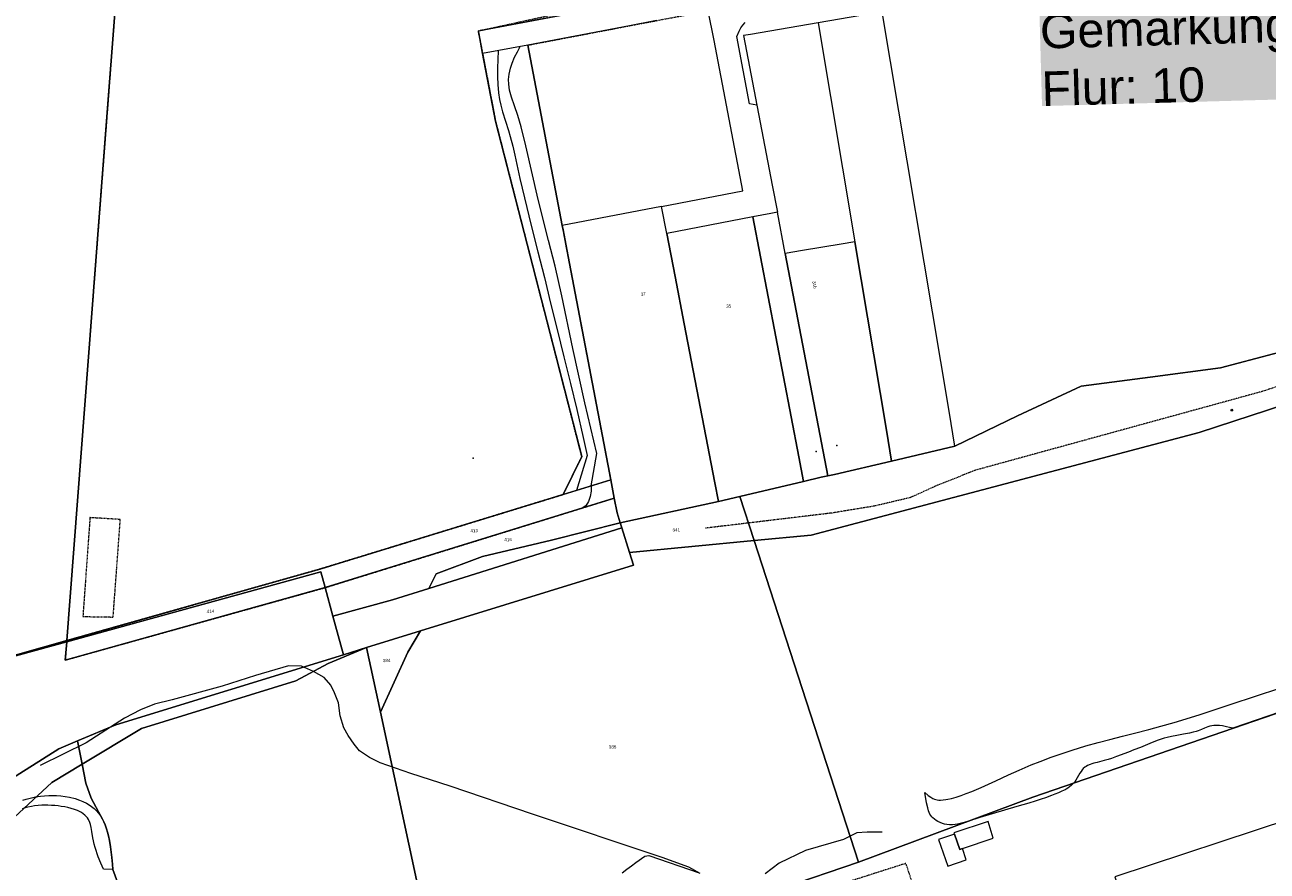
# Model space of a CAD drawing. Header units: millimetres. Extents: x -191 to 81095, y -508122 to 28741.
# Tile 171 of 255: x 4431 to 4701, y 10403 to 10587. Entities that reach past the tile are written whole.
import ezdxf

# ---------------------------------------------------------------- set-up
doc = ezdxf.new("R2010")
doc.units = ezdxf.units.MM
for name, pattern in [('VE22-087 DB - VST Hervest-Dorsten ALK VA2736$0$1', [0]), ('VE22-087 DB - VST Hervest-Dorsten ALK VA2736$0$2', [0.16, 0.06, -0.1]), ('VE22-087 DB - VST Hervest-Dorsten ALK VA2736$0$3', [0.26, 0.11, -0.15])]:
    doc.linetypes.add(name, pattern=pattern)
doc.layers.get('0').update_dxf_attribs({"color": 251})
for name, color, linetype, lineweight in [('VE22-087 DB - VST Hervest-Dorsten ALK VA2736$0$AX_Aufnahmepunkt_V1100_G2300', 7, 'VE22-087 DB - VST Hervest-Dorsten ALK VA2736$0$1', 18), ('VE22-087 DB - VST Hervest-Dorsten ALK VA2736$0$AX_Flurstueck', 9, 'VE22-087 DB - VST Hervest-Dorsten ALK VA2736$0$1', 18), ('VE22-087 DB - VST Hervest-Dorsten ALK VA2736$0$AX_Gebaeude', 7, 'VE22-087 DB - VST Hervest-Dorsten ALK VA2736$0$1', 18), ('VE22-087 DB - VST Hervest-Dorsten ALK VA2736$0$AX_Gelaendekante', 7, 'VE22-087 DB - VST Hervest-Dorsten ALK VA2736$0$1', 18), ('VE22-087 DB - VST Hervest-Dorsten ALK VA2736$0$AX_IndustrieUndGewerbeflaeche', 7, 'VE22-087 DB - VST Hervest-Dorsten ALK VA2736$0$1', 18), ('VE22-087 DB - VST Hervest-Dorsten ALK VA2736$0$AX_LagebezeichnungMitHausnummer', 7, 'VE22-087 DB - VST Hervest-Dorsten ALK VA2736$0$1', 18), ('VE22-087 DB - VST Hervest-Dorsten ALK VA2736$0$AX_Landwirtschaft', 7, 'VE22-087 DB - VST Hervest-Dorsten ALK VA2736$0$1', 18), ('VE22-087 DB - VST Hervest-Dorsten ALK VA2736$0$AX_SonstigerVermessungspunkt_V1000_G2300', 7, 'VE22-087 DB - VST Hervest-Dorsten ALK VA2736$0$1', 18), ('VE22-087 DB - VST Hervest-Dorsten ALK VA2736$0$AX_SonstigerVermessungspunkt_V1230_G2300', 7, 'VE22-087 DB - VST Hervest-Dorsten ALK VA2736$0$1', 18), ('VE22-087 DB - VST Hervest-Dorsten ALK VA2736$0$AX_SonstigesBauwerkOderSonstigeEinrichtung', 7, 'VE22-087 DB - VST Hervest-Dorsten ALK VA2736$0$1', 18), ('VE22-087 DB - VST Hervest-Dorsten ALK VA2736$0$AX_Strassenverkehrsanlage', 7, 'VE22-087 DB - VST Hervest-Dorsten ALK VA2736$0$1', 18), ('VE22-087 DB - VST Hervest-Dorsten ALK VA2736$0$AX_UntergeordnetesGewaesser', 7, 'VE22-087 DB - VST Hervest-Dorsten ALK VA2736$0$1', 18), ('VE22-087 DB - VST Hervest-Dorsten ALK VA2736$0$AX_Vegetationsmerkmal', 7, 'VE22-087 DB - VST Hervest-Dorsten ALK VA2736$0$1', 18), ('VE22-087 DB - VST Hervest-Dorsten ALK VA2736$0$AX_Wald', 7, 'VE22-087 DB - VST Hervest-Dorsten ALK VA2736$0$1', 18), ('VE22-087 DB - VST Hervest-Dorsten ALK VA2736$0$AX_Weg', 7, 'VE22-087 DB - VST Hervest-Dorsten ALK VA2736$0$1', 18), ('VE22-087 DB - VST Hervest-Dorsten ALK VA2736$0$AX_WegPfadSteig', 7, 'VE22-087 DB - VST Hervest-Dorsten ALK VA2736$0$1', 18), ('VE22-087 DB - VST Hervest-Dorsten ALK VA2736$0$AX_Wohnbauflaeche', 7, 'VE22-087 DB - VST Hervest-Dorsten ALK VA2736$0$1', 18), ('VE22-087 DB - VST Hervest-Dorsten ALK VA2736$0$Flurgrenzen', 9, 'VE22-087 DB - VST Hervest-Dorsten ALK VA2736$0$1', 18)]:
    doc.layers.add(name, color=color, linetype=linetype, lineweight=lineweight)
doc.layers.add('XREF ALK Kataster', color=251, linetype='Continuous')
doc.styles.add('VE22-087 DB - VST Hervest-Dorsten ALK VA2736$0$0', font='arial.ttf')

# ---------------------------------------------------------------- blocks, each defined once
blk = doc.blocks.new('VE22-087 DB - VST Hervest-Dorsten ALK VA2736$0$99')
at = {"color": 0}
blk.add_point((0, 0), dxfattribs=at)
blk = doc.blocks.new('VE22-087 DB - VST Hervest-Dorsten ALK VA2736$0$5')
at = {"color": 0}
for p, q in [((-0.433, -0.25), (0, 0.5)), ((0, 0.5), (0.433, -0.25)), ((0.433, -0.25), (-0.433, -0.25))]:
    blk.add_line(p, q, dxfattribs=at)
blk.add_point((0, 0), dxfattribs=at)
blk = doc.blocks.new('VE22-087 DB - VST Hervest-Dorsten ALK VA2736')
at = {"layer": 'VE22-087 DB - VST Hervest-Dorsten ALK VA2736$0$AX_Flurstueck', "linetype": 'VE22-087 DB - VST Hervest-Dorsten ALK VA2736$0$1', "lineweight": 13, "ltscale": 0.5}
for points in [[(4552.12, 10492.7, 0), (4533.4, 10565.63, 0), (4530.58, 10580.32, 0), (4529.64, 10585.24, 0), (4578.71, 10594.53, 0), (4578.52, 10595.51, 0), (4583.45, 10596.49, 0), (4468.04, 10626.08, 0), (4452.69, 10616.41, 0), (4448.72, 10564.71, 0), (4440.14, 10452.7, 0), (4495.14, 10468.24, 0), (4511.7, 10473.31, 0), (4548.1, 10484.47, 0)], [(4633.27, 10495, 0), (4631.99, 10502.61, 0), (4617.48, 10589.4, 0), (4603.53, 10587, 0), (4611.48, 10539.39, 0), (4618.36, 10498.42, 0), (4619.46, 10491.74, 0)], [(4558.45, 10487.65, 0), (4549.18, 10536.18, 0), (4548.08, 10541.97, 0), (4547.89, 10542.95, 0), (4540.41, 10582.16, 0), (4530.58, 10580.32, 0), (4533.4, 10565.63, 0), (4552.12, 10492.7, 0), (4548.1, 10484.47, 0)], [(4574.4, 10521.59, 0), (4572.43, 10531.87, 0), (4570.63, 10541.22, 0), (4569.5, 10547.1, 0), (4547.89, 10542.95, 0), (4548.08, 10541.97, 0), (4549.18, 10536.18, 0), (4558.45, 10487.65, 0), (4559.21, 10483.68, 0), (4559.82, 10480.45, 0), (4560.49, 10478.29, 0), (4581.83, 10482.97, 0), (4581.05, 10487, 0)], [(4572.43, 10531.87, 0), (4574.4, 10521.59, 0), (4581.05, 10487, 0), (4581.83, 10482.97, 0), (4586.51, 10484.07, 0), (4600.32, 10487.33, 0), (4599.3, 10492.64, 0), (4589.3, 10544.81, 0), (4570.63, 10541.22, 0)], [(4596.39, 10536.85, 0), (4594.66, 10545.85, 0), (4593.21, 10545.56, 0), (4589.3, 10544.81, 0), (4599.3, 10492.64, 0), (4600.32, 10487.33, 0), (4604.2, 10488.25, 0), (4605.65, 10488.52, 0)], [(4611.48, 10539.39, 0), (4608.54, 10538.89, 0), (4600.12, 10537.48, 0), (4596.39, 10536.85, 0), (4605.65, 10488.52, 0), (4607.09, 10488.79, 0), (4619.46, 10491.74, 0), (4618.36, 10498.42, 0)], [(4833.42, 10471.73, 0), (4832.5, 10476.06, 0), (4827.89, 10497.99, 0), (4822.74, 10522.52, 0), (4768.43, 10524.77, 0), (4686.35, 10497.96, 0), (4602, 10475.66, 0), (4589.61, 10474.45, 0), (4612.28, 10404.55, 0), (4650.2, 10418.7, 0), (4741.89, 10450.19, 0), (4770.57, 10460.3, 0), (4770.99, 10460.46, 0), (4794.12, 10469.46, 0), (4809.64, 10473.69, 0), (4817.88, 10472.76, 0), (4823.57, 10468.61, 0), (4824.39, 10464.3, 0), (4826.43, 10467.43, 0), (4831.31, 10465.77, 0), (4842.71, 10451.16, 0), (4841.38, 10458.13, 0), (4838.31, 10472.75, 0)], [(4511.7, 10473.31, 0), (4495.14, 10468.24, 0), (4440.14, 10452.7, 0), (4440.13, 10452.44, 0), (4495.37, 10467.65, 0), (4496.33, 10464.22, 0), (4559.21, 10483.68, 0), (4558.45, 10487.65, 0), (4548.1, 10484.47, 0)], [(4559.82, 10480.45, 0), (4559.21, 10483.68, 0), (4496.33, 10464.22, 0), (4498.02, 10458.02, 0), (4510.99, 10461.6, 0), (4518.87, 10464.06, 0), (4520.49, 10467.21, 0), (4530.56, 10470.97, 0), (4545.56, 10474.56, 0), (4560.49, 10478.29, 0)], [(4586.51, 10484.07, 0), (4581.83, 10482.97, 0), (4560.49, 10478.29, 0), (4560.63, 10477.85, 0), (4560.83, 10477.21, 0), (4562.5, 10471.84, 0), (4589.61, 10474.45, 0)], [(4523.65, 10365.94, 0), (4549.98, 10382.88, 0), (4572.6, 10388.27, 0), (4571.18, 10394.11, 0), (4591.94, 10393.42, 0), (4595.74, 10398.86, 0), (4612.28, 10404.55, 0), (4589.61, 10474.45, 0), (4562.5, 10471.84, 0), (4563.36, 10469.09, 0), (4517.08, 10454.81, 0), (4514.31, 10450.23, 0), (4508.35, 10437.17, 0)], [(4495.37, 10467.65, 0), (4440.13, 10452.44, 0), (4439.83, 10448.47, 0), (4496.33, 10464.22, 0)], [(4695.76, 10278.97, 0), (4703.31, 10280.5, 0), (4711.99, 10282.33, 0), (4732.86, 10288.6, 0), (4736.15, 10289.78, 0), (4743.14, 10292.75, 0), (4816.67, 10323.27, 0), (4770.99, 10460.46, 0), (4770.57, 10460.3, 0), (4741.89, 10450.19, 0), (4650.2, 10418.7, 0), (4612.28, 10404.55, 0), (4595.74, 10398.86, 0), (4591.94, 10393.42, 0), (4571.18, 10394.11, 0), (4572.6, 10388.27, 0), (4593.55, 10309.9, 0), (4599.09, 10278.51, 0), (4605.82, 10279.26, 0), (4617.19, 10279.1, 0), (4675.94, 10276.97, 0)], [(4517.08, 10454.81, 0), (4505.34, 10451.19, 0), (4508.35, 10437.17, 0), (4514.31, 10450.23, 0)], [(4440.14, 10452.7, 0), (4403.03, 10442.23, 0), (4407.61, 10443.49, 0), (4414.06, 10445.27, 0), (4426.12, 10448.58, 0), (4429.86, 10449.61, 0), (4440.13, 10452.44, 0)], [(4407.47, 10402.42, 0), (4390.31, 10368.7, 0), (4400.19, 10384.53, 0), (4420.48, 10406.58, 0), (4425.77, 10411.52, 0), (4436.89, 10421.88, 0), (4443.46, 10425.83, 0), (4456.42, 10433.62, 0), (4489.96, 10443.95, 0), (4497, 10447.71, 0), (4505.34, 10451.19, 0), (4500.31, 10449.65, 0), (4450.81, 10434.4, 0), (4442.46, 10430.9, 0), (4438.44, 10429.21, 0), (4426.39, 10421.55, 0), (4420.77, 10416.73, 0), (4416.18, 10412.78, 0)], [(4489.96, 10443.95, 0), (4456.42, 10433.62, 0), (4443.46, 10425.83, 0), (4436.89, 10421.88, 0), (4425.77, 10411.52, 0), (4444.4, 10320.48, 0), (4426.76, 10309.07, 0), (4417.84, 10299.37, 0), (4430.35, 10305.45, 0), (4439.92, 10311.62, 0), (4497.02, 10348.66, 0), (4523.65, 10365.94, 0), (4508.35, 10437.17, 0), (4505.34, 10451.19, 0), (4497, 10447.71, 0)]]:
    blk.add_polyline3d(points, close=True, dxfattribs=at)
for points in [[(4403.03, 10442.23, 0), (4440.14, 10452.7, 0), (4448.72, 10564.71, 0), (4452.69, 10616.41, 0)], [(4706.42, 10516.06, 0), (4691.02, 10511.98, 0), (4675.75, 10509.98, 0), (4660.75, 10508.03, 0), (4646.85, 10501.57, 0), (4633.27, 10495, 0), (4619.46, 10491.74, 0), (4607.09, 10488.79, 0), (4605.65, 10488.52, 0), (4604.2, 10488.25, 0), (4600.32, 10487.33, 0), (4586.51, 10484.07, 0), (4589.61, 10474.45, 0), (4602, 10475.66, 0), (4686.35, 10497.96, 0), (4768.43, 10524.77, 0)], [(4426.39, 10421.55, 0), (4438.44, 10429.21, 0), (4442.46, 10430.9, 0), (4450.81, 10434.4, 0), (4500.31, 10449.65, 0), (4505.34, 10451.19, 0), (4517.08, 10454.81, 0), (4563.36, 10469.09, 0), (4562.5, 10471.84, 0), (4560.83, 10477.21, 0), (4560.63, 10477.85, 0), (4560.49, 10478.29, 0), (4545.56, 10474.56, 0), (4530.56, 10470.97, 0), (4520.49, 10467.21, 0), (4518.87, 10464.06, 0), (4510.99, 10461.6, 0), (4498.02, 10458.02, 0), (4496.33, 10464.22, 0), (4439.83, 10448.47, 0), (4440.13, 10452.44, 0), (4429.86, 10449.61, 0)]]:
    blk.add_polyline3d(points, dxfattribs=at)
at = {"layer": 'VE22-087 DB - VST Hervest-Dorsten ALK VA2736$0$AX_Gebaeude', "color": 7, "linetype": 'VE22-087 DB - VST Hervest-Dorsten ALK VA2736$0$1', "lineweight": 13, "ltscale": 0.5}
for points in [[(4696.38, 10361.26, 0), (4702.27, 10363.17, 0), (4712.87, 10366.63, 0), (4716.65, 10367.86, 0), (4718.06, 10363.47, 0), (4720.43, 10356.07, 0), (4750.67, 10365.26, 0), (4766.32, 10370.22, 0), (4766.19, 10370.63, 0), (4765.4, 10370.38, 0), (4756.02, 10399.07, 0), (4746.89, 10426.99, 0), (4706.28, 10413.93, 0), (4668.07, 10401.34, 0), (4673.07, 10386.79, 0), (4684.68, 10390.57, 0), (4682.78, 10393.93, 0), (4685.98, 10395.04, 0), (4690.54, 10380.49, 0), (4693.52, 10371, 0), (4679.92, 10367.03, 0), (4683.19, 10356.96, 0)], [(4640.49, 10413.41, 0), (4633.06, 10410.92, 0), (4633.15, 10410.66, 0), (4634.31, 10407.32, 0), (4634.9, 10407.55, 0), (4641.58, 10409.78, 0)], [(4633.15, 10410.66, 0), (4629.67, 10409.5, 0), (4631.71, 10403.67, 0), (4635.75, 10405.05, 0), (4634.9, 10407.55, 0), (4634.31, 10407.32, 0)]]:
    blk.add_polyline3d(points, close=True, dxfattribs=at)
at = {"layer": 'VE22-087 DB - VST Hervest-Dorsten ALK VA2736$0$AX_Gelaendekante', "color": 18, "linetype": 'VE22-087 DB - VST Hervest-Dorsten ALK VA2736$0$1', "lineweight": 13, "ltscale": 0.5, "true_color": 0x520000}
for points in [[(4626.71, 10419.7, 0), (4627.47, 10419.07, 0), (4628.05, 10418.65, 0), (4628.48, 10418.4, 0), (4628.82, 10418.24, 0), (4629.12, 10418.15, 0), (4629.44, 10418.08, 0), (4629.81, 10418.05, 0), (4630.15, 10418.04, 0), (4630.73, 10418.08, 0), (4631.28, 10418.15, 0), (4631.76, 10418.24, 0), (4632.52, 10418.42, 0), (4633.51, 10418.7, 0), (4634.63, 10419.07, 0), (4635.69, 10419.44, 0), (4636.96, 10419.93, 0), (4638.97, 10420.78, 0), (4640.59, 10421.52, 0), (4642.14, 10422.25, 0), (4644.9, 10423.54, 0), (4647.22, 10424.58, 0), (4649.87, 10425.69, 0), (4651.83, 10426.46, 0), (4654.23, 10427.36, 0), (4656.36, 10428.1, 0), (4658.78, 10428.9, 0), (4661.76, 10429.8, 0), (4664.43, 10430.56, 0), (4666.96, 10431.22, 0), (4669.71, 10431.93, 0), (4672.32, 10432.59, 0), (4675.47, 10433.39, 0), (4678.08, 10434.08, 0), (4680.97, 10434.91, 0), (4683.58, 10435.7, 0), (4686.61, 10436.66, 0), (4689.24, 10437.52, 0), (4693.33, 10438.89, 0), (4698.62, 10440.63, 0), (4703.92, 10442.36, 0)], [(4741.89, 10450.19, 0), (4693.69, 10433.64, 0), (4692.96, 10433.84, 0), (4692.32, 10434, 0), (4691.48, 10434.16, 0), (4690.8, 10434.25, 0), (4690.18, 10434.28, 0), (4689.56, 10434.24, 0), (4689.16, 10434.18, 0), (4688.73, 10434.09, 0), (4688.24, 10433.94, 0), (4687.54, 10433.68, 0), (4686.91, 10433.42, 0), (4686.2, 10433.13, 0), (4685.75, 10432.97, 0), (4685.06, 10432.77, 0), (4684.26, 10432.59, 0), (4682.98, 10432.34, 0), (4681.52, 10432.09, 0), (4680.36, 10431.87, 0), (4679.45, 10431.66, 0), (4678.8, 10431.48, 0), (4677.49, 10431.06, 0), (4676.17, 10430.56, 0), (4673.6, 10429.5, 0), (4672.21, 10428.94, 0), (4671, 10428.49, 0), (4668.4, 10427.5, 0), (4667.35, 10427.1, 0), (4666.63, 10426.86, 0), (4665.76, 10426.61, 0), (4664.17, 10426.24, 0), (4663.49, 10426.07, 0), (4663.06, 10425.94, 0), (4662.68, 10425.81, 0), (4662.13, 10425.57, 0), (4661.78, 10425.37, 0), (4661.5, 10425.17, 0), (4661.19, 10424.9, 0), (4660.95, 10424.62, 0), (4660.69, 10424.27, 0), (4660.45, 10423.9, 0), (4659.87, 10422.88, 0), (4659.55, 10422.35, 0), (4659.34, 10422.04, 0), (4659.18, 10421.83, 0), (4658.94, 10421.55, 0), (4658.55, 10421.18, 0), (4658.19, 10420.9, 0), (4657.8, 10420.64, 0), (4657.46, 10420.43, 0), (4657.23, 10420.3, 0), (4656.53, 10419.96, 0), (4655.8, 10419.64, 0), (4655.02, 10419.32, 0), (4654.27, 10419.03, 0), (4653, 10418.56, 0), (4652.04, 10418.23, 0), (4650.72, 10417.8, 0), (4649.38, 10417.39, 0), (4646.71, 10416.61, 0), (4644.04, 10415.83, 0), (4641.38, 10415.03, 0), (4638.71, 10414.22, 0), (4636.04, 10413.41, 0), (4635.01, 10413.11, 0), (4634.41, 10412.96, 0), (4633.87, 10412.84, 0), (4633.34, 10412.75, 0), (4632.73, 10412.68, 0), (4632.13, 10412.68, 0), (4631.53, 10412.73, 0), (4631.01, 10412.83, 0), (4630.59, 10412.95, 0), (4630.04, 10413.16, 0), (4629.58, 10413.38, 0), (4629.18, 10413.62, 0), (4628.81, 10413.89, 0), (4628.49, 10414.16, 0), (4628.25, 10414.41, 0), (4628.06, 10414.66, 0), (4627.85, 10414.99, 0), (4627.69, 10415.33, 0), (4627.53, 10415.74, 0), (4627.36, 10416.32, 0), (4627.12, 10417.43, 0), (4626.71, 10419.7, 0)], [(4430.62, 10418.01, 0), (4431.28, 10418.23, 0), (4432.2, 10418.48, 0), (4433.31, 10418.72, 0), (4434.46, 10418.89, 0), (4435.31, 10418.98, 0), (4436.21, 10419.03, 0), (4437.13, 10419.04, 0), (4437.92, 10419.01, 0), (4438.84, 10418.93, 0), (4439.81, 10418.81, 0), (4440.74, 10418.65, 0), (4441.94, 10418.35, 0), (4442.89, 10418.05, 0), (4443.62, 10417.76, 0), (4444.43, 10417.36, 0), (4445.03, 10417.01, 0), (4445.55, 10416.65, 0), (4446.08, 10416.22, 0), (4446.61, 10415.71, 0), (4447.08, 10415.17, 0), (4447.53, 10414.54, 0), (4447.91, 10413.92, 0), (4448.23, 10413.28, 0), (4448.5, 10412.67, 0), (4448.81, 10411.82, 0), (4449.03, 10411.07, 0), (4449.23, 10410.27, 0), (4449.45, 10409.23, 0), (4449.68, 10407.9, 0), (4449.83, 10406.74, 0), (4449.97, 10405.59, 0), (4450.1, 10404.12, 0), (4450.18, 10402.96, 0)], [(4448.1, 10403, 0), (4447.53, 10404.33, 0), (4447, 10405.68, 0), (4446.75, 10406.36, 0), (4446.52, 10407.05, 0), (4446.31, 10407.76, 0), (4446.13, 10408.44, 0), (4445.98, 10409.16, 0), (4445.84, 10409.86, 0), (4445.62, 10411.24, 0), (4445.46, 10412.09, 0), (4445.31, 10412.71, 0), (4445.16, 10413.19, 0), (4444.96, 10413.65, 0), (4444.86, 10413.84, 0), (4444.64, 10414.19, 0), (4444.39, 10414.5, 0), (4444.1, 10414.78, 0), (4443.74, 10415.07, 0), (4443.35, 10415.32, 0), (4442.94, 10415.54, 0), (4442.47, 10415.76, 0), (4441.8, 10416.01, 0), (4441.1, 10416.23, 0), (4440.38, 10416.41, 0), (4439.69, 10416.55, 0), (4438.93, 10416.68, 0), (4438.26, 10416.77, 0), (4437.57, 10416.84, 0), (4436.81, 10416.89, 0), (4436.02, 10416.92, 0), (4435.37, 10416.92, 0), (4434.69, 10416.9, 0), (4433.92, 10416.85, 0), (4433.14, 10416.76, 0), (4432.48, 10416.66, 0), (4431.71, 10416.5, 0), (4431.07, 10416.35, 0), (4430.46, 10416.17, 0)], [(4560.91, 10402.25, 0), (4561.95, 10403.05, 0), (4562.95, 10403.77, 0), (4563.89, 10404.44, 0), (4565.88, 10405.84, 0), (4566.73, 10405.97, 0), (4577.65, 10402.21, 0)], [(4450.18, 10402.96, 0), (4448.1, 10403, 0)]]:
    blk.add_polyline3d(points, dxfattribs=at)
at = {"layer": 'VE22-087 DB - VST Hervest-Dorsten ALK VA2736$0$AX_IndustrieUndGewerbeflaeche', "color": 253, "linetype": 'VE22-087 DB - VST Hervest-Dorsten ALK VA2736$0$1', "lineweight": 13, "ltscale": 0.5, "true_color": 0x999999}
blk.add_polyline3d([(4695.76, 10278.97, 0), (4703.31, 10280.5, 0), (4711.99, 10282.33, 0), (4732.86, 10288.6, 0), (4736.15, 10289.78, 0), (4743.14, 10292.75, 0), (4816.67, 10323.27, 0), (4770.99, 10460.46, 0), (4770.57, 10460.3, 0), (4741.89, 10450.19, 0), (4650.2, 10418.7, 0), (4612.28, 10404.55, 0), (4595.74, 10398.86, 0), (4591.94, 10393.42, 0), (4571.18, 10394.11, 0), (4572.6, 10388.27, 0), (4593.55, 10309.9, 0), (4599.09, 10278.51, 0), (4605.82, 10279.26, 0), (4617.19, 10279.1, 0), (4675.94, 10276.97, 0)], close=True, dxfattribs=at)
blk.add_polyline3d([(4452.24, 10397.19, 0), (4450.18, 10402.96, 0), (4450.1, 10404.12, 0), (4449.97, 10405.59, 0), (4449.83, 10406.74, 0), (4449.68, 10407.9, 0), (4449.45, 10409.23, 0), (4449.23, 10410.27, 0), (4449.03, 10411.07, 0), (4448.81, 10411.82, 0), (4448.5, 10412.67, 0), (4448.23, 10413.28, 0), (4447.91, 10413.92, 0), (4447.53, 10414.54, 0), (4445.42, 10418.47, 0), (4444.32, 10421.75, 0), (4443.46, 10425.83, 0), (4436.89, 10421.88, 0), (4425.77, 10411.52, 0)], dxfattribs=at)
at = {"layer": 'VE22-087 DB - VST Hervest-Dorsten ALK VA2736$0$AX_SonstigesBauwerkOderSonstigeEinrichtung', "color": 7, "linetype": 'VE22-087 DB - VST Hervest-Dorsten ALK VA2736$0$3', "lineweight": 13, "ltscale": 0.5}
for points in [[(4445.19, 10479.44, 0), (4443.65, 10457.94, 0), (4450.23, 10457.83, 0), (4451.79, 10479.04, 0)], [(4622.61, 10404.28, 0), (4595.42, 10395.59, 0), (4597.29, 10390.03, 0), (4624.48, 10398.73, 0)]]:
    blk.add_polyline3d(points, close=True, dxfattribs=at)
at = {"layer": 'VE22-087 DB - VST Hervest-Dorsten ALK VA2736$0$AX_Strassenverkehrsanlage', "color": 7, "linetype": 'VE22-087 DB - VST Hervest-Dorsten ALK VA2736$0$1', "lineweight": 13, "ltscale": 0.5, "true_color": 0xf7f7f0}
for points in [[(4554.2, 10486.34, 0), (4555.44, 10493.37, 0), (4552.83, 10504.42, 0), (4550.18, 10516.21, 0), (4547.8, 10527.64, 0), (4546.35, 10534.11, 0), (4544.92, 10539.71, 0), (4542.62, 10548.62, 0), (4540, 10560.27, 0), (4538.96, 10564.43, 0), (4538.25, 10566.83, 0), (4537.53, 10568.97, 0), (4536.87, 10570.84, 0), (4536.45, 10572.34, 0), (4536.24, 10573.65, 0), (4536.21, 10574.68, 0), (4536.32, 10575.86, 0), (4536.6, 10577.12, 0), (4536.99, 10578.23, 0), (4537.54, 10579.52, 0), (4538.13, 10580.71, 0), (4538.76, 10581.85, 0)], [(4533.92, 10580.94, 0), (4533.81, 10577.12, 0), (4533.81, 10575.28, 0), (4533.88, 10573.6, 0), (4534.04, 10571.77, 0), (4534.26, 10570.37, 0), (4534.53, 10569.08, 0), (4534.9, 10567.64, 0), (4536.18, 10563.63, 0), (4536.57, 10562.3, 0), (4537.12, 10560.2, 0), (4537.58, 10558.26, 0), (4538.7, 10553.19, 0), (4539.65, 10548.96, 0), (4541.12, 10542.94, 0), (4542.59, 10537.23, 0), (4544, 10531.64, 0), (4545.36, 10526.1, 0), (4546.75, 10520.35, 0), (4548.23, 10514.41, 0), (4549.68, 10508.58, 0), (4551.04, 10502.93, 0), (4552.44, 10496.84, 0), (4553.32, 10492.94, 0), (4552, 10488.69, 0), (4550.95, 10485.34, 0)], [(4554.2, 10486.34, 0), (4554.14, 10485.17, 0), (4553.94, 10484.03, 0), (4553.59, 10482.97, 0), (4553.01, 10482, 0), (4552.22, 10481.52, 0)]]:
    blk.add_polyline3d(points, dxfattribs=at)
at = {"layer": 'VE22-087 DB - VST Hervest-Dorsten ALK VA2736$0$AX_Aufnahmepunkt_V1100_G2300', "color": 7, "xscale": 0.5, "yscale": 0.5, "zscale": 0.5, "rotation": 1.589569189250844}
blk.add_blockref('VE22-087 DB - VST Hervest-Dorsten ALK VA2736$0$5', (4693.48, 10502.78), dxfattribs=at)
at = {"layer": 'VE22-087 DB - VST Hervest-Dorsten ALK VA2736$0$AX_SonstigerVermessungspunkt_V1000_G2300', "color": 7, "xscale": 0.5, "yscale": 0.5, "zscale": 0.5}
for p, rotation in [((4543.69, 10525.5), 1.589574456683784), ((4607.6, 10495.14), 1.589568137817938)]:
    blk.add_blockref('VE22-087 DB - VST Hervest-Dorsten ALK VA2736$0$99', p, dxfattribs=dict(at, rotation=rotation))
at = {"layer": 'VE22-087 DB - VST Hervest-Dorsten ALK VA2736$0$AX_SonstigerVermessungspunkt_V1230_G2300', "color": 7, "xscale": 0.5, "yscale": 0.5, "zscale": 0.5}
for p, rotation in [((4528.48, 10492.38), 1.58956801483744), ((4603.13, 10493.82), 1.589567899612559)]:
    blk.add_blockref('VE22-087 DB - VST Hervest-Dorsten ALK VA2736$0$99', p, dxfattribs=dict(at, rotation=rotation))
at = {"layer": 'VE22-087 DB - VST Hervest-Dorsten ALK VA2736$0$Flurgrenzen', "insert": (4651.66, 10588.9), "char_height": 7.5, "attachment_point": 1, "rotation": 1.5896, "style": 'VE22-087 DB - VST Hervest-Dorsten ALK VA2736$0$0', "bg_fill": 1, "box_fill_scale": 1, "bg_fill_color": 7, "bg_fill_true_color": 16777215, "bg_fill_transparency": 0}
blk.add_mtext('Gemarkung: Dorsten\\PFlur: 10', dxfattribs=at)
at = {"layer": 'VE22-087 DB - VST Hervest-Dorsten ALK VA2736$0$AX_Flurstueck', "char_height": 0.7, "attachment_point": 2, "rotation": 1.5896, "style": 'VE22-087 DB - VST Hervest-Dorsten ALK VA2736$0$0', "bg_fill": 3, "box_fill_scale": 1, "bg_fill_color": 256, "bg_fill_transparency": 0}
for s, insert in [('413', (4528.74, 10476.97)), ('341', (4572.68, 10477.12)), ('416', (4536.09, 10475.02)), ('414', (4471.38, 10459.43)), ('384', (4509.68, 10448.74)), ('385', (4558.83, 10429.95))]:
    blk.add_mtext(s, dxfattribs=dict(at, insert=insert))
at = {"layer": 'VE22-087 DB - VST Hervest-Dorsten ALK VA2736$0$AX_LagebezeichnungMitHausnummer', "color": 7, "char_height": 0.7, "attachment_point": 2, "style": 'VE22-087 DB - VST Hervest-Dorsten ALK VA2736$0$0', "bg_fill": 3, "box_fill_scale": 1, "bg_fill_color": 256, "bg_fill_transparency": 0}
for s, insert, rotation in [('31b', (4603.09, 10530.1), 279.2396), ('37', (4565.44, 10528.41), 11.2646), ('35', (4584.07, 10525.79), 1.5896)]:
    blk.add_mtext(s, dxfattribs=dict(at, insert=insert, rotation=rotation))
at = {"layer": 'VE22-087 DB - VST Hervest-Dorsten ALK VA2736$0$AX_Landwirtschaft', "color": 253, "linetype": 'VE22-087 DB - VST Hervest-Dorsten ALK VA2736$0$1', "lineweight": 13, "ltscale": 0.5, "true_color": 0x999999}
blk.add_polyline3d([(4425.77, 10411.52, 0), (4436.89, 10421.88, 0), (4443.46, 10425.83, 0), (4442.46, 10430.9, 0), (4450.81, 10434.4, 0), (4500.31, 10449.65, 0), (4498.02, 10458.02, 0), (4510.99, 10461.6, 0), (4518.87, 10464.06, 0), (4560.83, 10477.21, 0), (4560.63, 10477.85, 0), (4560.49, 10478.29, 0), (4559.82, 10480.45, 0), (4559.21, 10483.68, 0), (4496.33, 10464.22, 0), (4439.83, 10448.47, 0), (4440.13, 10452.44, 0), (4440.14, 10452.7, 0), (4495.14, 10468.24, 0), (4511.7, 10473.31, 0), (4548.1, 10484.47, 0), (4552.12, 10492.7, 0), (4533.4, 10565.63, 0), (4530.58, 10580.32, 0), (4529.64, 10585.24, 0), (4578.71, 10594.53, 0)], dxfattribs=at)
at = {"layer": 'VE22-087 DB - VST Hervest-Dorsten ALK VA2736$0$AX_SonstigesBauwerkOderSonstigeEinrichtung', "color": 7, "linetype": 'VE22-087 DB - VST Hervest-Dorsten ALK VA2736$0$3', "lineweight": 13, "ltscale": 0.5}
blk.add_polyline3d([(4548.1, 10484.47, 0), (4552.12, 10492.7, 0), (4533.4, 10565.63, 0), (4529.64, 10585.24, 0), (4560.73, 10592.05, 0), (4563.95, 10594.03, 0), (4583.03, 10598.08, 0), (4588.15, 10604.06, 0), (4588.05, 10607.69, 0), (4580.38, 10650.3, 0), (4551.94, 10663.39, 0), (4527.17, 10676.48, 0), (4517.67, 10664.38, 0), (4488.74, 10642.41, 0), (4476.1, 10632.38, 0), (4468.04, 10626.08, 0), (4452.69, 10616.41, 0), (4440.14, 10452.7, 0), (4495.14, 10468.24, 0), (4511.7, 10473.31, 0)], close=True, dxfattribs=at)
at = {"layer": 'VE22-087 DB - VST Hervest-Dorsten ALK VA2736$0$AX_Strassenverkehrsanlage', "color": 7, "linetype": 'VE22-087 DB - VST Hervest-Dorsten ALK VA2736$0$1', "lineweight": 13, "ltscale": 0.5, "true_color": 0xf7f7f0}
blk.add_polyline3d([(4590.22, 10569.1, 0), (4588.64, 10569.43, 0), (4585.84, 10584.02, 0), (4586.33, 10585.19, 0), (4586.72, 10585.89, 0), (4587.18, 10586.51, 0), (4587.68, 10587.1, 0)], dxfattribs=at)
at = {"layer": 'VE22-087 DB - VST Hervest-Dorsten ALK VA2736$0$AX_UntergeordnetesGewaesser', "color": 7, "linetype": 'VE22-087 DB - VST Hervest-Dorsten ALK VA2736$0$1', "lineweight": 13, "ltscale": 0.5}
for points in [[(4617.46, 10411.08, 0), (4614.19, 10411.07, 0), (4611.93, 10410.93, 0), (4609.01, 10409.45, 0), (4600.81, 10407.11, 0), (4595.05, 10404.3, 0), (4591.99, 10402.03, 0)], [(4577.89, 10402.1, 0), (4575.39, 10403.48, 0), (4569.6, 10405.54, 0), (4541.44, 10414.97, 0), (4523.51, 10421.03, 0), (4514.95, 10423.8, 0), (4508.32, 10426.13, 0), (4505.97, 10427.3, 0), (4503.83, 10428.78, 0), (4502.62, 10430.17, 0), (4501.3, 10432.1, 0), (4500.38, 10433.75, 0), (4499.62, 10436.36, 0), (4499.21, 10439.15, 0), (4498.35, 10441.36, 0), (4497.53, 10443.01, 0), (4496.12, 10444.67, 0), (4493.83, 10446.01, 0), (4491.22, 10447.12, 0), (4488.39, 10447.26, 0), (4481.18, 10445.11, 0), (4473.97, 10442.78, 0), (4463.05, 10439.82, 0), (4459.23, 10438.91, 0), (4456.19, 10437.66, 0), (4452.73, 10435.86, 0), (4447.62, 10432.58, 0), (4444.35, 10430.5, 0), (4434.39, 10425.53, 0)]]:
    blk.add_polyline3d(points, dxfattribs=at)
at = {"layer": 'VE22-087 DB - VST Hervest-Dorsten ALK VA2736$0$AX_Vegetationsmerkmal', "color": 7, "linetype": 'VE22-087 DB - VST Hervest-Dorsten ALK VA2736$0$1', "lineweight": 13, "ltscale": 0.5}
blk.add_polyline3d([(4595.74, 10398.86, 0), (4612.28, 10404.55, 0), (4589.61, 10474.45, 0), (4562.5, 10471.84, 0), (4563.36, 10469.09, 0), (4517.08, 10454.81, 0), (4514.31, 10450.23, 0), (4508.35, 10437.17, 0), (4505.34, 10451.19, 0), (4497, 10447.71, 0), (4489.96, 10443.95, 0), (4456.42, 10433.62, 0), (4443.46, 10425.83, 0), (4444.32, 10421.75, 0), (4445.42, 10418.47, 0), (4447.53, 10414.54, 0), (4447.91, 10413.92, 0), (4448.23, 10413.28, 0), (4448.5, 10412.67, 0), (4448.81, 10411.82, 0), (4449.03, 10411.07, 0), (4449.23, 10410.27, 0), (4449.45, 10409.23, 0), (4449.68, 10407.9, 0), (4449.83, 10406.74, 0), (4449.97, 10405.59, 0), (4450.1, 10404.12, 0), (4450.18, 10402.96, 0), (4452.24, 10397.19, 0)], dxfattribs=at)
at = {"layer": 'VE22-087 DB - VST Hervest-Dorsten ALK VA2736$0$AX_Wald', "color": 3, "linetype": 'VE22-087 DB - VST Hervest-Dorsten ALK VA2736$0$1', "lineweight": 13, "ltscale": 0.5, "true_color": 0x00ff00}
for points in [[(4706.42, 10516.06, 0), (4691.02, 10511.98, 0), (4675.75, 10509.98, 0), (4660.75, 10508.03, 0), (4646.85, 10501.57, 0), (4633.27, 10495, 0), (4619.46, 10491.74, 0), (4607.09, 10488.79, 0), (4605.65, 10488.52, 0), (4604.2, 10488.25, 0), (4600.32, 10487.33, 0), (4586.51, 10484.07, 0), (4581.83, 10482.97, 0), (4560.49, 10478.29, 0), (4560.63, 10477.85, 0), (4560.83, 10477.21, 0), (4518.87, 10464.06, 0), (4510.99, 10461.6, 0), (4498.02, 10458.02, 0), (4500.31, 10449.65, 0), (4450.81, 10434.4, 0), (4442.46, 10430.9, 0), (4443.46, 10425.83, 0), (4444.32, 10421.75, 0), (4445.42, 10418.47, 0), (4447.53, 10414.54, 0), (4447.91, 10413.92, 0), (4448.23, 10413.28, 0), (4448.5, 10412.67, 0), (4448.81, 10411.82, 0), (4449.03, 10411.07, 0), (4449.23, 10410.27, 0), (4449.45, 10409.23, 0), (4449.68, 10407.9, 0), (4449.83, 10406.74, 0), (4449.97, 10405.59, 0), (4450.1, 10404.12, 0), (4450.18, 10402.96, 0), (4452.24, 10397.19, 0)], [(4595.74, 10398.86, 0), (4612.28, 10404.55, 0), (4650.2, 10418.7, 0), (4741.89, 10450.19, 0)]]:
    blk.add_polyline3d(points, dxfattribs=at)
at = {"layer": 'VE22-087 DB - VST Hervest-Dorsten ALK VA2736$0$AX_Weg', "color": 7, "linetype": 'VE22-087 DB - VST Hervest-Dorsten ALK VA2736$0$2', "lineweight": 13, "ltscale": 0.5}
blk.add_polyline3d([(4578.71, 10594.53, 0), (4529.64, 10585.24, 0), (4530.58, 10580.32, 0), (4533.4, 10565.63, 0), (4552.12, 10492.7, 0), (4548.1, 10484.47, 0), (4511.7, 10473.31, 0), (4495.14, 10468.24, 0), (4440.14, 10452.7, 0), (4440.13, 10452.44, 0), (4439.83, 10448.47, 0), (4496.33, 10464.22, 0), (4559.21, 10483.68, 0), (4558.45, 10487.65, 0), (4549.18, 10536.18, 0), (4548.08, 10541.97, 0), (4547.89, 10542.95, 0), (4540.41, 10582.16, 0), (4562.51, 10586.37, 0), (4568.39, 10587.49, 0), (4579.65, 10589.63, 0), (4578.84, 10593.88, 0)], close=True, dxfattribs=at)
at = {"layer": 'VE22-087 DB - VST Hervest-Dorsten ALK VA2736$0$AX_WegPfadSteig', "color": 7, "linetype": 'VE22-087 DB - VST Hervest-Dorsten ALK VA2736$0$2', "lineweight": 13, "ltscale": 0.5}
blk.add_polyline3d([(4873.58, 10523.22, 0), (4819.7, 10525.88, 0), (4778.09, 10528.05, 0), (4769.67, 10527.97, 0), (4762.37, 10526.99, 0), (4699.94, 10506.82, 0), (4637.83, 10489.77, 0), (4629.82, 10486.63, 0), (4623.58, 10483.8, 0), (4615.76, 10481.95, 0), (4606.53, 10480.44, 0), (4578.96, 10477.14, 0)], dxfattribs=at)
at = {"layer": 'VE22-087 DB - VST Hervest-Dorsten ALK VA2736$0$AX_Wohnbauflaeche', "color": 253, "linetype": 'VE22-087 DB - VST Hervest-Dorsten ALK VA2736$0$1', "lineweight": 13, "ltscale": 0.5, "true_color": 0x999999}
for points in [[(4603.53, 10587, 0), (4588.79, 10584.47, 0), (4587.31, 10584.25, 0), (4593.54, 10551.73, 0), (4594.66, 10545.85, 0), (4593.21, 10545.56, 0), (4589.3, 10544.81, 0), (4570.63, 10541.22, 0), (4569.5, 10547.1, 0), (4587.15, 10550.49, 0), (4580.89, 10583.14, 0), (4579.65, 10589.63, 0)], [(4568.39, 10587.49, 0), (4562.51, 10586.37, 0), (4540.41, 10582.16, 0), (4547.89, 10542.95, 0), (4548.08, 10541.97, 0), (4549.18, 10536.18, 0), (4558.45, 10487.65, 0), (4559.21, 10483.68, 0), (4559.82, 10480.45, 0), (4560.49, 10478.29, 0), (4581.83, 10482.97, 0), (4586.51, 10484.07, 0), (4600.32, 10487.33, 0), (4604.2, 10488.25, 0), (4605.65, 10488.52, 0), (4607.09, 10488.79, 0), (4619.46, 10491.74, 0), (4633.27, 10495, 0), (4646.85, 10501.57, 0), (4660.75, 10508.03, 0), (4675.75, 10509.98, 0), (4691.02, 10511.98, 0), (4706.42, 10516.06, 0)]]:
    blk.add_polyline3d(points, dxfattribs=at)

msp = doc.modelspace()

# ---------------------------------------------------------------- block references
at = {"layer": 'XREF ALK Kataster', "color": 251}
msp.add_blockref('VE22-087 DB - VST Hervest-Dorsten ALK VA2736', (0, 0), dxfattribs=at)

doc.saveas('drawing.dxf')
